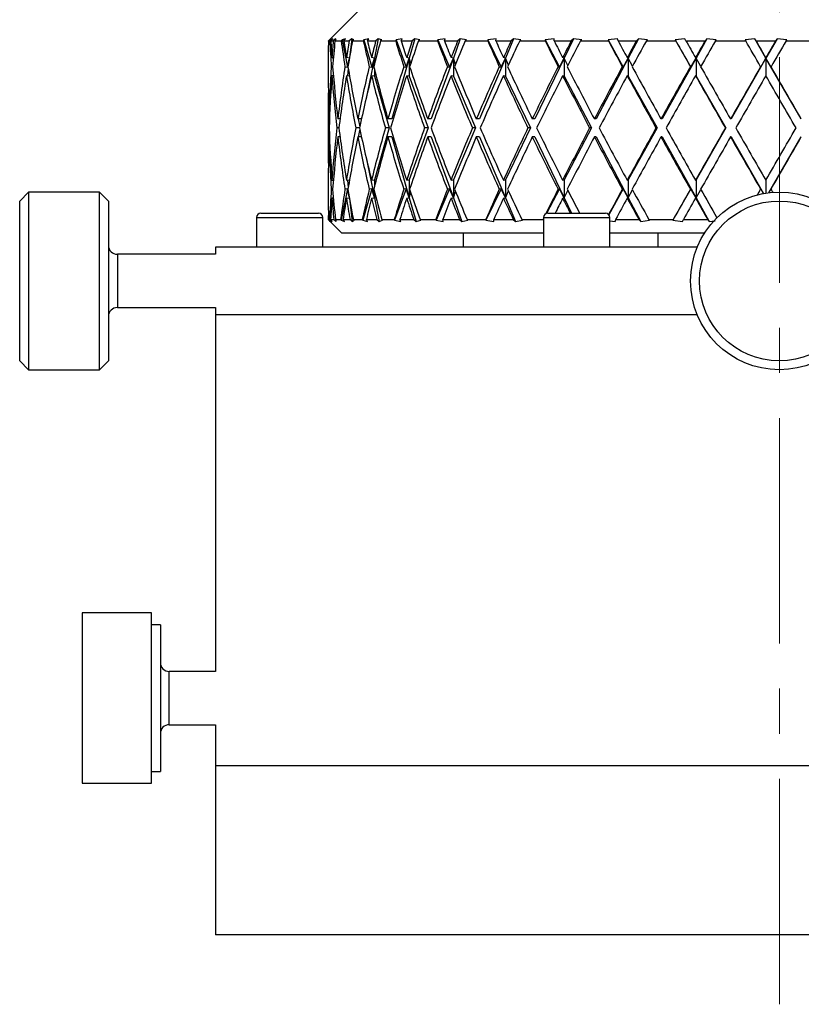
# Model space of a CAD drawing. Header units: inches. Extents: x 1.2 to 20.6, y 1.1 to 16.7.
# Tile 11 of 16: x 9.3 to 11, y 12.4 to 14.6. Entities that reach past the tile are written whole.
import ezdxf

# ---------------------------------------------------------------- set-up
doc = ezdxf.new("R2010")
doc.units = ezdxf.units.IN
doc.header["$MEASUREMENT"] = 0
doc.linetypes.add('CENTERX2', pattern=[0.8, 0.5, -0.1, 0.1, -0.1])
doc.layers.add('SLD-0', color=7, linetype='Continuous')

msp = doc.modelspace()

# ---------------------------------------------------------------- linework, layer by layer
at = {"color": 7, "linetype": 'Continuous', "lineweight": 25}
for p, q in [((10.0506, 14.6604), (9.961, 14.5708)), ((9.9615, 14.5714), (9.9569, 14.5667)), ((9.957, 14.5667), (9.9592, 14.5689)), ((9.957, 14.5667), (9.9602, 14.5667)), ((9.9592, 14.5689), (9.961, 14.5708)), ((9.9623, 14.5689), (9.9602, 14.5667)), ((9.9667, 14.5714), (9.9623, 14.5689)), ((9.9623, 14.5689), (9.9626, 14.5668)), ((9.9624, 14.5667), (9.9667, 14.5714)), ((9.9624, 14.5667), (9.9679, 14.5667)), ((9.973, 14.5714), (9.9679, 14.5667)), ((9.9716, 14.5667), (9.9741, 14.5689)), ((9.9716, 14.5667), (9.9854, 14.5667)), ((9.973, 14.5714), (9.9729, 14.5679)), ((9.9741, 14.5689), (9.973, 14.5714)), ((9.9872, 14.5689), (9.9854, 14.5667)), ((9.9948, 14.5714), (9.9872, 14.5689)), ((9.9872, 14.5689), (9.9995, 14.5086)), ((9.9911, 14.5667), (9.9948, 14.5714)), ((9.9911, 14.5667), (10.0032, 14.5667)), ((10.0087, 14.5714), (10.0032, 14.5667)), ((10.0087, 14.5714), (10.0038, 14.5296)), ((10.0131, 14.5689), (10.0087, 14.5714)), ((10.0105, 14.5667), (10.0131, 14.5689)), ((10.0105, 14.5667), (10.0344, 14.5667)), ((10.0359, 14.5689), (10.0344, 14.5667)), ((10.0466, 14.5714), (10.0359, 14.5689)), ((10.0359, 14.5689), (10.0532, 14.5086)), ((10.0437, 14.5667), (10.0466, 14.5714)), ((10.0437, 14.5667), (10.0621, 14.5667)), ((10.0677, 14.5714), (10.0589, 14.5285)), ((10.0677, 14.5714), (10.0621, 14.5667)), ((10.0754, 14.5689), (10.0677, 14.5714)), ((10.0727, 14.5667), (10.0754, 14.5689)), ((10.0727, 14.5667), (10.1062, 14.5667)), ((10.1073, 14.5689), (10.1062, 14.5667)), ((10.1208, 14.5714), (10.1073, 14.5689)), ((10.1073, 14.5689), (10.1291, 14.5086)), ((10.1186, 14.5667), (10.1208, 14.5714)), ((10.1186, 14.5667), (10.143, 14.5667)), ((10.1486, 14.5714), (10.1363, 14.5285)), ((10.1486, 14.5714), (10.143, 14.5667)), ((10.1594, 14.5689), (10.1486, 14.5714)), ((10.1567, 14.5667), (10.1594, 14.5689)), ((10.1567, 14.5667), (10.1989, 14.5667)), ((10.1996, 14.5689), (10.1989, 14.5667)), ((10.2156, 14.5714), (10.1996, 14.5689)), ((10.1996, 14.5689), (10.2254, 14.5086)), ((10.2143, 14.5667), (10.2156, 14.5714)), ((10.2143, 14.5667), (10.2439, 14.5667)), ((10.2495, 14.5714), (10.234, 14.5285)), ((10.2495, 14.5714), (10.2439, 14.5667)), ((10.263, 14.5689), (10.2495, 14.5714)), ((10.2604, 14.5667), (10.263, 14.5689)), ((10.2604, 14.5667), (10.3103, 14.5667)), ((10.3105, 14.5689), (10.3103, 14.5667)), ((10.3287, 14.5714), (10.3105, 14.5689)), ((10.3105, 14.5689), (10.3397, 14.5086)), ((10.3282, 14.5667), (10.3287, 14.5714)), ((10.3282, 14.5667), (10.3623, 14.5667)), ((10.3677, 14.5714), (10.3494, 14.5285)), ((10.3677, 14.5714), (10.3623, 14.5667)), ((10.3838, 14.5689), (10.3677, 14.5714)), ((10.3812, 14.5667), (10.3838, 14.5689)), ((10.3812, 14.5667), (10.4376, 14.5667)), ((10.4572, 14.5714), (10.4374, 14.5689)), ((10.4374, 14.5689), (10.4376, 14.5667)), ((10.4374, 14.5689), (10.4691, 14.5086)), ((10.4576, 14.5667), (10.4572, 14.5714)), ((10.4576, 14.5667), (10.4954, 14.5667)), ((10.5004, 14.5714), (10.4797, 14.5285)), ((10.5004, 14.5714), (10.4954, 14.5667)), ((10.5186, 14.5689), (10.5004, 14.5714)), ((10.5162, 14.5667), (10.5186, 14.5689)), ((10.5162, 14.5667), (10.5777, 14.5667)), ((10.598, 14.5714), (10.5771, 14.5689)), ((10.5771, 14.5689), (10.5777, 14.5667)), ((10.5771, 14.5689), (10.6107, 14.5086)), ((10.5993, 14.5667), (10.598, 14.5714)), ((10.5993, 14.5667), (10.6399, 14.5667)), ((10.6444, 14.5714), (10.6219, 14.5285)), ((10.6444, 14.5714), (10.6399, 14.5667)), ((10.6642, 14.5689), (10.6444, 14.5714)), ((10.662, 14.5667), (10.6642, 14.5689)), ((10.662, 14.5667), (10.7271, 14.5667)), ((10.7476, 14.5714), (10.7261, 14.5689)), ((10.7261, 14.5689), (10.7271, 14.5667)), ((10.7261, 14.5689), (10.7607, 14.5086)), ((10.7498, 14.5667), (10.7476, 14.5714)), ((10.7498, 14.5667), (10.7922, 14.5667)), ((10.7961, 14.5714), (10.7722, 14.5285)), ((10.7961, 14.5714), (10.7922, 14.5667)), ((10.817, 14.5689), (10.7961, 14.5714)), ((10.8152, 14.5667), (10.817, 14.5689)), ((10.8152, 14.5667), (10.8822, 14.5667)), ((10.9024, 14.5714), (10.8808, 14.5689)), ((10.8808, 14.5689), (10.8822, 14.5667)), ((10.9054, 14.5667), (10.9024, 14.5714)), ((10.9271, 14.5285), (10.9024, 14.5714)), ((10.9054, 14.5667), (10.9485, 14.5667)), ((10.9517, 14.5714), (10.9271, 14.5285)), ((10.9517, 14.5714), (10.9485, 14.5667)), ((10.9733, 14.5689), (10.9517, 14.5714)), ((10.9718, 14.5667), (10.9733, 14.5689)), ((10.9718, 14.5667), (11.0391, 14.5667)), ((9.9568, 14.541), (9.9568, 14.4778)), ((9.9681, 14.529), (9.9649, 14.5295)), ((9.967, 14.5292), (9.9676, 14.5238)), ((10.0036, 14.5285), (9.997, 14.5295)), ((9.9995, 14.5086), (10.0032, 14.5265)), ((10.0589, 14.5285), (10.0407, 14.4396)), ((10.0589, 14.5285), (10.0527, 14.5295)), ((10.0532, 14.5086), (10.0589, 14.5285)), ((10.0589, 14.5285), (10.0589, 14.5144)), ((10.0605, 14.5207), (10.0589, 14.5285)), ((10.1363, 14.5285), (10.0976, 14.3936)), ((10.1291, 14.5086), (10.1363, 14.5285)), ((10.1363, 14.5285), (10.1306, 14.5295)), ((10.1363, 14.5285), (10.1363, 14.4885)), ((10.1397, 14.517), (10.1363, 14.5285)), ((10.234, 14.5285), (10.1852, 14.3936)), ((10.2254, 14.5086), (10.234, 14.5285)), ((10.234, 14.5285), (10.2289, 14.5295)), ((10.234, 14.5285), (10.234, 14.4885)), ((10.239, 14.5147), (10.234, 14.5285)), ((10.3494, 14.5285), (10.2917, 14.3936)), ((10.3397, 14.5086), (10.3494, 14.5285)), ((10.3494, 14.5285), (10.3451, 14.5295)), ((10.3494, 14.5285), (10.3494, 14.4885)), ((10.356, 14.5131), (10.3494, 14.5285)), ((10.4797, 14.5285), (10.4146, 14.3936)), ((10.4691, 14.5086), (10.4797, 14.5285)), ((10.4797, 14.5285), (10.4764, 14.5295)), ((10.4797, 14.5285), (10.4797, 14.4885)), ((10.4879, 14.5119), (10.4797, 14.5285)), ((10.6219, 14.5285), (10.5508, 14.3936)), ((10.6107, 14.5086), (10.6219, 14.5285)), ((10.6219, 14.5285), (10.6195, 14.5295)), ((10.6219, 14.5285), (10.6219, 14.4885)), ((10.6313, 14.5109), (10.6219, 14.5285)), ((10.7722, 14.5285), (10.697, 14.3936)), ((10.7607, 14.5086), (10.7722, 14.5285)), ((10.7722, 14.5285), (10.7709, 14.5295)), ((10.7722, 14.5285), (10.7722, 14.4885)), ((10.7827, 14.51), (10.7722, 14.5285)), ((10.9271, 14.5285), (10.8497, 14.3936)), ((10.9155, 14.5086), (10.9271, 14.5285)), ((10.9271, 14.5285), (10.9269, 14.5295)), ((10.9271, 14.5285), (10.9271, 14.4891)), ((11.005, 14.3936), (10.9271, 14.5285)), ((10.9387, 14.5086), (10.9271, 14.5285)), ((9.9635, 14.5094), (9.9665, 14.509)), ((9.9938, 14.5094), (9.9995, 14.5086)), ((10.0009, 14.5056), (9.999, 14.4892)), ((10.0478, 14.5094), (10.0532, 14.5086)), ((10.0589, 14.5045), (10.0589, 14.4885)), ((10.1241, 14.5094), (10.1291, 14.5086)), ((10.221, 14.5094), (10.2254, 14.5086)), ((10.336, 14.5094), (10.3397, 14.5086)), ((10.4663, 14.5094), (10.4691, 14.5086)), ((10.6086, 14.5094), (10.6107, 14.5086)), ((10.7596, 14.5094), (10.7607, 14.5086)), ((10.9154, 14.5094), (10.9155, 14.5086)), ((10.9385, 14.5094), (10.9387, 14.5086)), ((9.9682, 14.489), (9.9649, 14.4895)), ((10.0036, 14.4885), (9.997, 14.4895)), ((10.0036, 14.49), (10.0036, 14.4885)), ((10.0036, 14.4885), (10.0055, 14.4796)), ((10.0589, 14.4885), (10.0527, 14.4895)), ((10.0589, 14.4885), (10.0919, 14.3736)), ((10.1363, 14.4885), (10.1306, 14.4895)), ((10.1363, 14.4885), (10.1779, 14.3736)), ((10.234, 14.4885), (10.2289, 14.4895)), ((10.234, 14.4885), (10.2831, 14.3736)), ((10.3494, 14.4885), (10.3451, 14.4895)), ((10.3494, 14.4885), (10.4049, 14.3736)), ((10.4797, 14.4885), (10.4764, 14.4895)), ((10.4797, 14.4885), (10.5403, 14.3736)), ((10.6219, 14.4885), (10.6195, 14.4895)), ((10.6219, 14.4885), (10.6859, 14.3736)), ((10.7722, 14.4885), (10.7709, 14.4895)), ((10.7722, 14.4885), (10.8382, 14.3736)), ((9.9568, 14.4378), (9.9568, 14.3094)), ((9.9594, 14.3936), (9.958, 14.3936)), ((9.9829, 14.3936), (9.9779, 14.3936)), ((10.0304, 14.3936), (10.0219, 14.3936)), ((10.0231, 14.3936), (10.0266, 14.3762)), ((10.0976, 14.3936), (10.089, 14.3936)), ((10.1852, 14.3936), (10.1774, 14.3936)), ((10.2917, 14.3936), (10.2849, 14.3936)), ((10.4146, 14.3936), (10.4091, 14.3936)), ((10.5508, 14.3936), (10.5467, 14.3936)), ((10.697, 14.3936), (10.6944, 14.3936)), ((10.8497, 14.3936), (10.8486, 14.3936)), ((11.005, 14.3936), (11.0055, 14.3936)), ((9.9587, 14.3736), (9.9575, 14.3736)), ((9.9804, 14.3736), (9.9756, 14.3736)), ((10.0261, 14.3736), (10.0179, 14.3736)), ((10.0266, 14.3709), (10.0231, 14.3536)), ((10.0919, 14.3736), (10.0589, 14.2586)), ((10.0919, 14.3736), (10.0833, 14.3736)), ((10.1779, 14.3736), (10.1363, 14.2586)), ((10.1779, 14.3736), (10.1702, 14.3736)), ((10.2831, 14.3736), (10.234, 14.2586)), ((10.2831, 14.3736), (10.2764, 14.3736)), ((10.4049, 14.3736), (10.3494, 14.2586)), ((10.4049, 14.3736), (10.3995, 14.3736)), ((10.5403, 14.3736), (10.4797, 14.2586)), ((10.5403, 14.3736), (10.5362, 14.3736)), ((10.6859, 14.3736), (10.6219, 14.2586)), ((10.6859, 14.3736), (10.6833, 14.3736)), ((10.8382, 14.3736), (10.7722, 14.2586)), ((10.8382, 14.3736), (10.8371, 14.3736)), ((9.9594, 14.3536), (9.958, 14.3536)), ((9.9829, 14.3536), (9.9779, 14.3536)), ((10.0304, 14.3536), (10.0219, 14.3536)), ((10.0976, 14.3536), (10.089, 14.3536)), ((10.0976, 14.3536), (10.1363, 14.2186)), ((10.1852, 14.3536), (10.1774, 14.3536)), ((10.1852, 14.3536), (10.234, 14.2186)), ((10.2917, 14.3536), (10.2849, 14.3536)), ((10.2917, 14.3536), (10.3494, 14.2186)), ((10.4146, 14.3536), (10.4091, 14.3536)), ((10.4146, 14.3536), (10.4797, 14.2186)), ((10.5508, 14.3536), (10.5467, 14.3536)), ((10.5508, 14.3536), (10.6219, 14.2186)), ((10.697, 14.3536), (10.6944, 14.3536)), ((10.697, 14.3536), (10.7722, 14.2186)), ((10.8497, 14.3536), (10.8486, 14.3536)), ((10.8497, 14.3536), (10.9217, 14.2281)), ((10.9337, 14.2299), (11.005, 14.3536)), ((11.005, 14.3536), (11.0055, 14.3536)), ((10.0407, 14.3076), (10.0589, 14.2186)), ((9.9568, 14.2694), (9.9568, 14.2061)), ((9.9649, 14.2577), (9.9682, 14.2581)), ((9.997, 14.2577), (10.0036, 14.2586)), ((9.999, 14.258), (10.0009, 14.2415)), ((10.0055, 14.2676), (10.0036, 14.2586)), ((10.0036, 14.2586), (10.0036, 14.2572)), ((10.0527, 14.2577), (10.0589, 14.2586)), ((10.0589, 14.2586), (10.0589, 14.2427)), ((10.1306, 14.2577), (10.1363, 14.2586)), ((10.1363, 14.2586), (10.1363, 14.2186)), ((10.2289, 14.2577), (10.234, 14.2586)), ((10.234, 14.2586), (10.234, 14.2186)), ((10.3451, 14.2577), (10.3494, 14.2586)), ((10.3494, 14.2586), (10.3494, 14.2186)), ((10.4764, 14.2577), (10.4797, 14.2586)), ((10.4797, 14.2586), (10.4797, 14.2186)), ((10.6195, 14.2577), (10.6219, 14.2586)), ((10.6219, 14.2586), (10.6219, 14.2186)), ((10.7709, 14.2577), (10.7722, 14.2586)), ((10.7722, 14.2586), (10.7722, 14.2186)), ((10.9271, 14.258), (10.9271, 14.229)), ((9.9665, 14.2381), (9.9635, 14.2377)), ((9.9995, 14.2385), (9.9853, 14.1689)), ((9.9995, 14.2385), (9.9938, 14.2377)), ((10.0032, 14.2206), (9.9995, 14.2385)), ((10.0532, 14.2385), (10.0332, 14.1689)), ((10.0532, 14.2385), (10.0478, 14.2377)), ((10.0589, 14.2186), (10.0532, 14.2385)), ((10.1291, 14.2385), (10.1039, 14.1689)), ((10.1291, 14.2385), (10.1241, 14.2377)), ((10.1363, 14.2186), (10.1291, 14.2385)), ((10.2254, 14.2385), (10.1956, 14.1689)), ((10.2254, 14.2385), (10.221, 14.2377)), ((10.234, 14.2186), (10.2254, 14.2385)), ((10.3397, 14.2385), (10.306, 14.1689)), ((10.3397, 14.2385), (10.336, 14.2377)), ((10.3494, 14.2186), (10.3397, 14.2385)), ((10.4691, 14.2385), (10.4405, 14.1842)), ((10.4691, 14.2385), (10.4663, 14.2377)), ((10.4797, 14.2186), (10.4691, 14.2385)), ((10.4797, 14.2186), (10.4879, 14.2352)), ((10.6107, 14.2385), (10.5787, 14.1811)), ((10.6107, 14.2385), (10.6086, 14.2377)), ((10.6219, 14.2186), (10.6107, 14.2385)), ((10.6219, 14.2186), (10.6313, 14.2362)), ((10.7607, 14.2385), (10.7207, 14.1689)), ((10.7607, 14.2385), (10.7596, 14.2377)), ((10.7722, 14.2186), (10.7607, 14.2385)), ((10.7722, 14.2186), (10.7827, 14.2371)), ((10.9155, 14.2385), (10.9154, 14.2377)), ((10.9216, 14.2281), (10.9155, 14.2385)), ((10.9337, 14.2299), (10.9387, 14.2385)), ((10.9387, 14.2385), (10.9385, 14.2377)), ((9.2923, 14.2313), (9.2726, 14.2116)), ((9.4498, 14.2313), (9.2923, 14.2313)), ((9.2923, 14.2313), (9.2923, 14.1947)), ((9.4694, 14.2116), (9.4498, 14.2313)), ((9.4498, 13.8376), (9.4498, 14.2313)), ((9.9649, 14.2177), (9.9681, 14.2181)), ((9.9676, 14.2233), (9.967, 14.218)), ((9.997, 14.2177), (10.0036, 14.2186)), ((10.0038, 14.2175), (10.0098, 14.1663)), ((10.0527, 14.2177), (10.0589, 14.2186)), ((10.0589, 14.2327), (10.0589, 14.2186)), ((10.0589, 14.2186), (10.0605, 14.2264)), ((10.0589, 14.2186), (10.0696, 14.1663)), ((10.1306, 14.2177), (10.1363, 14.2186)), ((10.1363, 14.2186), (10.1397, 14.2302)), ((10.1363, 14.2186), (10.1513, 14.1663)), ((10.2289, 14.2177), (10.234, 14.2186)), ((10.234, 14.2186), (10.239, 14.2324)), ((10.234, 14.2186), (10.2529, 14.1663)), ((10.3451, 14.2177), (10.3494, 14.2186)), ((10.3494, 14.2186), (10.356, 14.234)), ((10.3494, 14.2186), (10.3717, 14.1663)), ((10.4764, 14.2177), (10.4797, 14.2186)), ((10.4797, 14.2186), (10.4962, 14.1846)), ((10.6195, 14.2177), (10.6219, 14.2186)), ((10.6219, 14.2186), (10.6494, 14.1663)), ((10.7709, 14.2177), (10.7722, 14.2186)), ((10.7722, 14.2186), (10.8014, 14.1663)), ((9.2726, 14.1787), (9.2726, 14.2116)), ((9.2923, 14.1947), (9.2923, 13.8376)), ((9.4694, 14.2116), (9.4694, 13.8573)), ((9.2726, 13.8573), (9.2726, 14.1787)), ((9.7973, 14.1748), (9.7973, 14.1094)), ((9.7973, 14.1748), (9.7975, 14.1748)), ((9.7975, 14.1748), (9.7975, 14.1094)), ((9.7975, 14.1748), (9.9448, 14.1748)), ((9.8072, 14.1846), (9.8074, 14.1846)), ((9.8074, 14.1846), (9.9349, 14.1846)), ((9.9448, 14.1094), (9.9448, 14.1748)), ((9.9568, 14.1704), (9.961, 14.1663)), ((9.9586, 14.1689), (9.9571, 14.1704)), ((9.9571, 14.1704), (9.9598, 14.1704)), ((9.9598, 14.1704), (9.9612, 14.1689)), ((9.9622, 14.1775), (9.9612, 14.1689)), ((9.9656, 14.1663), (9.9618, 14.1704)), ((9.9618, 14.1704), (9.9688, 14.1704)), ((9.9688, 14.1704), (9.9733, 14.1663)), ((9.9743, 14.1689), (9.9726, 14.1704)), ((9.9726, 14.1704), (9.984, 14.1704)), ((9.9732, 14.1699), (9.9733, 14.1663)), ((9.984, 14.1704), (9.9853, 14.1689)), ((9.9929, 14.1663), (9.9897, 14.1704)), ((9.9897, 14.1704), (10.005, 14.1704)), ((10.005, 14.1704), (10.0098, 14.1663)), ((10.0142, 14.1689), (10.0124, 14.1704)), ((10.0124, 14.1704), (10.0322, 14.1704)), ((10.0322, 14.1704), (10.0332, 14.1689)), ((10.0439, 14.1663), (10.0413, 14.1704)), ((10.0413, 14.1704), (10.0647, 14.1704)), ((10.0647, 14.1704), (10.0696, 14.1663)), ((10.0773, 14.1689), (10.0754, 14.1704)), ((10.0754, 14.1704), (10.1032, 14.1704)), ((10.1032, 14.1704), (10.1039, 14.1689)), ((10.1174, 14.1663), (10.1155, 14.1704)), ((10.1155, 14.1704), (10.1463, 14.1704)), ((10.1463, 14.1704), (10.1513, 14.1663)), ((10.1621, 14.1689), (10.1602, 14.1704)), ((10.1602, 14.1704), (10.1951, 14.1704)), ((10.1951, 14.1704), (10.1956, 14.1689)), ((10.2116, 14.1663), (10.2104, 14.1704)), ((10.2104, 14.1704), (10.248, 14.1704)), ((10.248, 14.1704), (10.2529, 14.1663)), ((10.2664, 14.1689), (10.2645, 14.1704)), ((10.2645, 14.1704), (10.3059, 14.1704)), ((10.3059, 14.1704), (10.306, 14.1689)), ((10.3241, 14.1663), (10.3237, 14.1704)), ((10.3237, 14.1704), (10.367, 14.1704)), ((10.367, 14.1704), (10.3717, 14.1663)), ((10.3877, 14.1689), (10.386, 14.1704)), ((10.386, 14.1704), (10.4326, 14.1704)), ((10.4337, 14.1712), (10.4325, 14.1689)), ((10.4326, 14.1704), (10.4325, 14.1689)), ((10.4337, 14.1748), (10.4337, 14.1094)), ((10.4337, 14.1748), (10.581, 14.1748)), ((10.4436, 14.1846), (10.5711, 14.1846)), ((10.581, 14.1094), (10.581, 14.1748)), ((10.5927, 14.1663), (10.5939, 14.1704)), ((10.5939, 14.1704), (10.6454, 14.1704)), ((10.6454, 14.1704), (10.6494, 14.1663)), ((10.6691, 14.1689), (10.6676, 14.1704)), ((10.6676, 14.1704), (10.7214, 14.1704)), ((10.7214, 14.1704), (10.7207, 14.1689)), ((10.7422, 14.1663), (10.7441, 14.1704)), ((10.7441, 14.1704), (10.7979, 14.1704)), ((10.7979, 14.1704), (10.8014, 14.1663)), ((9.961, 14.1663), (9.9586, 14.1689)), ((9.961, 14.1663), (9.9868, 14.1404)), ((9.9612, 14.1689), (9.9656, 14.1663)), ((9.9733, 14.1663), (9.9743, 14.1689)), ((9.9853, 14.1689), (9.9929, 14.1663)), ((10.0098, 14.1663), (10.0142, 14.1689)), ((10.0332, 14.1689), (10.0439, 14.1663)), ((10.0696, 14.1663), (10.0773, 14.1689)), ((10.1039, 14.1689), (10.1174, 14.1663)), ((10.1513, 14.1663), (10.1621, 14.1689)), ((10.1956, 14.1689), (10.2116, 14.1663)), ((10.2529, 14.1663), (10.2664, 14.1689)), ((10.306, 14.1689), (10.3241, 14.1663)), ((10.3717, 14.1663), (10.3877, 14.1689)), ((10.581, 14.1678), (10.5927, 14.1663)), ((10.6494, 14.1663), (10.6691, 14.1689)), ((10.7207, 14.1689), (10.7422, 14.1663)), ((10.8014, 14.1663), (10.8142, 14.1679)), ((10.4337, 14.1404), (9.9868, 14.1404)), ((10.2568, 14.1094), (10.2568, 14.1404)), ((10.791, 14.1404), (10.581, 14.1404)), ((10.6876, 14.1404), (10.6876, 14.1094)), ((9.7068, 14.1094), (9.7068, 14.0935)), ((10.7748, 14.1094), (9.7068, 14.1094)), ((9.7068, 14.0935), (9.4891, 14.0935)), ((9.4891, 14.0935), (9.4891, 13.9754)), ((9.4891, 13.9754), (9.7068, 13.9754)), ((9.7068, 13.9754), (9.7068, 13.9594)), ((9.7068, 13.9594), (9.7068, 13.1685)), ((10.7748, 13.9594), (9.7068, 13.9594)), ((9.2726, 13.8573), (9.2923, 13.8376)), ((9.4498, 13.8376), (9.4694, 13.8573)), ((9.2923, 13.8376), (9.4498, 13.8376)), ((9.5647, 13.2984), (9.4112, 13.2984)), ((9.4112, 13.2984), (9.4112, 12.9205)), ((9.5647, 12.9205), (9.5647, 13.2984)), ((9.5844, 13.2722), (9.5647, 13.2722)), ((9.5844, 13.2722), (9.5844, 12.9466)), ((9.7068, 13.1685), (9.6041, 13.1685)), ((9.6041, 13.0744), (9.6041, 13.1685)), ((9.6041, 13.0504), (9.6041, 13.0744)), ((9.6041, 13.0504), (9.7068, 13.0504)), ((9.7068, 13.0504), (9.7068, 12.9594)), ((10.3482, 12.9594), (9.7068, 12.9594)), ((9.7069, 12.9594), (9.7069, 12.5844)), ((12.2069, 12.9594), (10.3482, 12.9594)), ((9.5647, 12.9466), (9.5844, 12.9466)), ((9.4112, 12.9205), (9.5647, 12.9205)), ((12.2069, 12.5844), (9.7069, 12.5844))]:
    msp.add_line(p, q, dxfattribs=at)
for radius in [0.1969, 0.1772]:
    msp.add_circle((10.9568, 14.0344), radius, dxfattribs=at)
for centre, radius, start, end in [((9.8072, 14.1748), 0.00984, 90, 180), ((9.8074, 14.1748), 0.00984, 90, 180), ((9.9349, 14.1748), 0.00984, 0, 90), ((10.4436, 14.1748), 0.00984, 90, 180), ((10.5711, 14.1748), 0.00984, 0, 90), ((9.4891, 14.1132), 0.0197, 180, 270), ((9.4891, 13.9557), 0.0197, 90, 180), ((9.6041, 13.1882), 0.0197, 180, 270), ((9.6041, 13.0307), 0.0197, 90, 180)]:
    msp.add_arc(centre, radius, start, end, dxfattribs=at)
for centre, major_axis, ratio, start_param, end_param in [((10.9568, 14.3536), (-0.1607, 1.7296), 0.570645, 1.394458, 1.40937), ((10.9568, 14.3936), (-0.1607, 1.7296), 0.570645, 1.417697, 1.420985), ((10.9568, 14.3536), (-0.296, 1.7243), 0.553962, 1.352615, 1.385853), ((10.9568, 14.3936), (-0.296, 1.7243), 0.553962, 1.375855, 1.397436), ((10.9568, 14.3936), (0.0728, 1.7315), 0.575988, 1.494876, 1.516458), ((10.9568, 14.3536), (0.0728, 1.7315), 0.575988, 1.471637, 1.504875), ((10.9568, 14.3536), (-0.4847, 1.7143), 0.510211, 1.304155, 1.337392), ((10.9568, 14.3936), (-0.4847, 1.7143), 0.510211, 1.327394, 1.348975), ((10.9568, 14.3936), (0.296, 1.7243), 0.553962, 1.565496, 1.587077), ((10.9568, 14.3536), (0.296, 1.7243), 0.553962, 1.542256, 1.575494), ((10.9568, 14.3536), (-0.6337, 1.7081), 0.452884, 1.280972, 1.314209), ((10.9568, 14.3936), (-0.6337, 1.7081), 0.452884, 1.304211, 1.325792), ((10.9568, 14.3936), (0.4847, 1.7143), 0.510211, 1.613957, 1.635538), ((10.9568, 14.3536), (0.4847, 1.7143), 0.510211, 1.590717, 1.623955), ((10.9568, 14.3536), (-0.7484, 1.7075), 0.388462, 1.278796, 1.312034), ((10.9568, 14.3936), (-0.7484, 1.7075), 0.388462, 1.302036, 1.323617), ((10.9568, 14.3936), (0.6337, 1.7081), 0.452884, 1.63714, 1.658721), ((10.9568, 14.3536), (0.6337, 1.7081), 0.452884, 1.6139, 1.647138), ((10.9568, 14.3536), (-0.8357, 1.7112), 0.3209, 1.29197, 1.325207), ((10.9568, 14.3936), (-0.8357, 1.7112), 0.3209, 1.315209, 1.33679), ((10.9568, 14.3936), (0.7484, 1.7075), 0.388462, 1.639315, 1.660896), ((10.9568, 14.3536), (0.7484, 1.7075), 0.388462, 1.616076, 1.649313), ((10.9568, 14.3536), (-0.9013, 1.7171), 0.252285, 1.315775, 1.349013), ((10.9568, 14.3936), (-0.9013, 1.7171), 0.252285, 1.339015, 1.360596), ((10.9568, 14.3936), (0.8357, 1.7112), 0.3209, 1.626142, 1.647723), ((10.9568, 14.3536), (0.8357, 1.7112), 0.3209, 1.602902, 1.63614), ((10.9568, 14.3536), (-0.9486, 1.7233), 0.183581, 1.346719, 1.379956), ((10.9568, 14.3936), (-0.9486, 1.7233), 0.183581, 1.369958, 1.391539), ((10.9568, 14.3936), (0.9013, 1.7171), 0.252285, 1.602336, 1.623917), ((10.9568, 14.3536), (0.9013, 1.7171), 0.252285, 1.579097, 1.612334), ((10.9568, 14.3536), (-0.98, 1.7284), 0.115137, 1.382245, 1.415482), ((10.9568, 14.3936), (-0.98, 1.7284), 0.115137, 1.405484, 1.427065), ((10.9568, 14.3936), (0.9486, 1.7233), 0.183581, 1.571392, 1.592974), ((10.9568, 14.3536), (0.9486, 1.7233), 0.183581, 1.548153, 1.581391), ((10.9568, 14.3536), (-0.9967, 1.7314), 0.046971, 1.420404, 1.453641), ((10.9568, 14.3936), (-0.9967, 1.7314), 0.046971, 1.443643, 1.465224), ((10.9568, 14.3936), (0.98, 1.7284), 0.115137, 1.535866, 1.557448), ((10.9568, 14.3536), (0.98, 1.7284), 0.115137, 1.512627, 1.545865), ((10.9568, 14.3536), (-0.9993, 1.7319), 0.021059, 4.790361, 4.823599), ((10.9568, 14.3936), (-0.9993, 1.7319), 0.021059, 4.778778, 4.800359), ((10.9568, 14.3936), (0.9967, 1.7314), 0.046971, 1.497708, 1.519289), ((10.9568, 14.3536), (0.9967, 1.7314), 0.046971, 1.474468, 1.507706), ((10.9568, 14.3936), (0.0728, 1.7315), 0.575988, 1.528041, 1.594997), ((10.9568, 14.3936), (-0.296, 1.7243), 0.553962, 1.409019, 1.475976), ((10.9568, 14.3936), (0.296, 1.7243), 0.553962, 1.59866, 1.665617), ((10.9568, 14.3936), (-0.4847, 1.7143), 0.510211, 1.360558, 1.427515), ((10.9568, 14.3936), (0.4847, 1.7143), 0.510211, 1.647121, 1.714078), ((10.9568, 14.3936), (-0.6337, 1.7081), 0.452884, 1.337375, 1.404332), ((10.9568, 14.3936), (0.6337, 1.7081), 0.452884, 1.670304, 1.737261), ((10.9568, 14.3936), (-0.7484, 1.7075), 0.388462, 1.3352, 1.402157), ((10.9568, 14.3936), (0.7484, 1.7075), 0.388462, 1.672479, 1.739436), ((10.9568, 14.3936), (-0.8357, 1.7112), 0.3209, 1.348373, 1.41533), ((10.9568, 14.3936), (0.8357, 1.7112), 0.3209, 1.659306, 1.726262), ((10.9568, 14.3936), (-0.9013, 1.7171), 0.252285, 1.372179, 1.439135), ((10.9568, 14.3936), (0.9013, 1.7171), 0.252285, 1.6355, 1.702457), ((10.9568, 14.3936), (-0.9486, 1.7233), 0.183581, 1.403122, 1.470079), ((10.9568, 14.3936), (0.9486, 1.7233), 0.183581, 1.604557, 1.671513), ((10.9568, 14.3936), (-0.98, 1.7284), 0.115137, 1.438648, 1.505605), ((10.9568, 14.3936), (0.98, 1.7284), 0.115137, 1.569031, 1.635987), ((10.9568, 14.3936), (-0.9967, 1.7314), 0.046971, 1.476807, 1.543764), ((10.9568, 14.3936), (0.9967, 1.7314), 0.046971, 1.530872, 1.597829), ((10.9568, 14.3936), (-0.9993, 1.7319), 0.021059, 4.700238, 4.767195), ((10.9568, 14.3936), (-0.0728, 1.7315), 0.575988, 1.497964, 1.546595), ((10.9568, 14.3536), (0.0728, 1.7315), 0.575988, 1.516458, 1.58345), ((10.9568, 14.3536), (-0.296, 1.7243), 0.553962, 1.397436, 1.464429), ((10.9568, 14.3536), (0.296, 1.7243), 0.553962, 1.587077, 1.65407), ((10.9568, 14.3536), (-0.4847, 1.7143), 0.510211, 1.348975, 1.415968), ((10.9568, 14.3536), (0.4847, 1.7143), 0.510211, 1.635538, 1.70253), ((10.9568, 14.3536), (-0.6337, 1.7081), 0.452884, 1.325792, 1.392785), ((10.9568, 14.3536), (0.6337, 1.7081), 0.452884, 1.658721, 1.725713), ((10.9568, 14.3536), (-0.7484, 1.7075), 0.388462, 1.323617, 1.390609), ((10.9568, 14.3536), (0.7484, 1.7075), 0.388462, 1.660896, 1.727889), ((10.9568, 14.3536), (-0.8357, 1.7112), 0.3209, 1.33679, 1.403783), ((10.9568, 14.3536), (0.8357, 1.7112), 0.3209, 1.647723, 1.714715), ((10.9568, 14.3536), (-0.9013, 1.7171), 0.252285, 1.360596, 1.427588), ((10.9568, 14.3536), (0.9013, 1.7171), 0.252285, 1.623917, 1.69091), ((10.9568, 14.3536), (-0.9486, 1.7233), 0.183581, 1.391539, 1.458532), ((10.9568, 14.3536), (0.9486, 1.7233), 0.183581, 1.592974, 1.659966), ((10.9568, 14.3536), (-0.98, 1.7284), 0.115137, 1.427065, 1.494058), ((10.9568, 14.3536), (0.98, 1.7284), 0.115137, 1.557448, 1.62444), ((10.9568, 14.3536), (-0.9967, 1.7314), 0.046971, 1.465224, 1.532217), ((10.9568, 14.3536), (0.9967, 1.7314), 0.046971, 1.519289, 1.586281), ((10.9568, 14.3536), (-0.9993, 1.7319), 0.021059, 4.711786, 4.778778), ((10.9568, 14.3536), (-0.0728, 1.7315), 0.575988, 1.486403, 1.535048), ((10.9568, 14.3936), (0.0728, 1.7315), 0.575988, 1.606545, 1.655189), ((10.9568, 14.3936), (-0.0728, 1.7315), 0.575988, 1.558143, 1.625135), ((10.9568, 14.3936), (0.296, 1.7243), 0.553962, 1.677164, 1.744157), ((10.9568, 14.3936), (-0.296, 1.7243), 0.553962, 1.487523, 1.554516), ((10.9568, 14.3936), (0.4847, 1.7143), 0.510211, 1.725625, 1.792617), ((10.9568, 14.3936), (-0.4847, 1.7143), 0.510211, 1.439062, 1.506055), ((10.9568, 14.3936), (0.6337, 1.7081), 0.452884, 1.748808, 1.8158), ((10.9568, 14.3936), (-0.6337, 1.7081), 0.452884, 1.415879, 1.482872), ((10.9568, 14.3936), (0.7484, 1.7075), 0.388462, 1.750983, 1.817976), ((10.9568, 14.3936), (-0.7484, 1.7075), 0.388462, 1.413704, 1.480696), ((10.9568, 14.3936), (0.8357, 1.7112), 0.3209, 1.73781, 1.804802), ((10.9568, 14.3936), (-0.8357, 1.7112), 0.3209, 1.426877, 1.49387), ((10.9568, 14.3936), (0.9013, 1.7171), 0.252285, 1.714004, 1.780997), ((10.9568, 14.3936), (-0.9013, 1.7171), 0.252285, 1.450683, 1.517675), ((10.9568, 14.3936), (0.9486, 1.7233), 0.183581, 1.683061, 1.750053), ((10.9568, 14.3936), (-0.9486, 1.7233), 0.183581, 1.481626, 1.548619), ((10.9568, 14.3936), (0.98, 1.7284), 0.115137, 1.647535, 1.714527), ((10.9568, 14.3936), (-0.98, 1.7284), 0.115137, 1.517153, 1.584145), ((10.9568, 14.3936), (0.9967, 1.7314), 0.046971, 1.609376, 1.676368), ((10.9568, 14.3936), (-0.9967, 1.7314), 0.046971, 1.555311, 1.622304), ((10.9568, 14.3936), (0.9993, 1.7319), 0.021059, 4.646, 4.712992), ((10.9568, 14.3536), (0.0728, 1.7315), 0.575988, 1.594997, 1.643628), ((10.9568, 14.3536), (-0.0728, 1.7315), 0.575988, 1.546595, 1.613552), ((10.9568, 14.3536), (0.296, 1.7243), 0.553962, 1.665617, 1.732574), ((10.9568, 14.3536), (-0.296, 1.7243), 0.553962, 1.475976, 1.542933), ((10.9568, 14.3536), (0.4847, 1.7143), 0.510211, 1.714078, 1.781034), ((10.9568, 14.3536), (-0.4847, 1.7143), 0.510211, 1.427515, 1.494472), ((10.9568, 14.3536), (0.6337, 1.7081), 0.452884, 1.737261, 1.804218), ((10.9568, 14.3536), (-0.6337, 1.7081), 0.452884, 1.404332, 1.471289), ((10.9568, 14.3536), (0.7484, 1.7075), 0.388462, 1.739436, 1.806393), ((10.9568, 14.3536), (-0.7484, 1.7075), 0.388462, 1.402157, 1.469114), ((10.9568, 14.3536), (0.8357, 1.7112), 0.3209, 1.726262, 1.793219), ((10.9568, 14.3536), (-0.8357, 1.7112), 0.3209, 1.41533, 1.482287), ((10.9568, 14.3536), (0.9013, 1.7171), 0.252285, 1.702457, 1.769414), ((10.9568, 14.3536), (-0.9013, 1.7171), 0.252285, 1.439135, 1.506092), ((10.9568, 14.3536), (0.9486, 1.7233), 0.183581, 1.671513, 1.73847), ((10.9568, 14.3536), (-0.9486, 1.7233), 0.183581, 1.470079, 1.537036), ((10.9568, 14.3536), (0.98, 1.7284), 0.115137, 1.635987, 1.702944), ((10.9568, 14.3536), (-0.98, 1.7284), 0.115137, 1.505605, 1.572562), ((10.9568, 14.3536), (0.9967, 1.7314), 0.046971, 1.597829, 1.664785), ((10.9568, 14.3536), (-0.9967, 1.7314), 0.046971, 1.543764, 1.610721), ((10.9568, 14.3536), (0.9993, 1.7319), 0.021059, 4.657583, 4.72454), ((10.9568, 14.3936), (0.296, 1.7243), 0.553962, 1.75574, 1.794797), ((10.9568, 14.3936), (-0.0728, 1.7315), 0.575988, 1.636718, 1.675776), ((10.9568, 14.3936), (0.4847, 1.7143), 0.510211, 1.8042, 1.843258), ((10.9568, 14.3936), (-0.296, 1.7243), 0.553962, 1.566099, 1.605156), ((10.9568, 14.3936), (0.6337, 1.7081), 0.452884, 1.827383, 1.866441), ((10.9568, 14.3936), (-0.4847, 1.7143), 0.510211, 1.517638, 1.556695), ((10.9568, 14.3936), (0.7484, 1.7075), 0.388462, 1.829559, 1.868616), ((10.9568, 14.3936), (-0.6337, 1.7081), 0.452884, 1.494455, 1.533512), ((10.9568, 14.3936), (0.8357, 1.7112), 0.3209, 1.816385, 1.855443), ((10.9568, 14.3936), (-0.7484, 1.7075), 0.388462, 1.492279, 1.531337), ((10.9568, 14.3936), (0.9013, 1.7171), 0.252285, 1.79258, 1.831637), ((10.9568, 14.3936), (-0.8357, 1.7112), 0.3209, 1.505453, 1.54451), ((10.9568, 14.3936), (0.9486, 1.7233), 0.183581, 1.761636, 1.793031), ((10.9568, 14.3936), (-0.9013, 1.7171), 0.252285, 1.529258, 1.560055), ((10.9568, 14.3936), (0.98, 1.7284), 0.115137, 1.72611, 1.758706), ((10.9568, 14.3936), (-0.9486, 1.7233), 0.183581, 1.560202, 1.599259), ((10.9568, 14.3936), (0.9967, 1.7314), 0.046971, 1.687951, 1.727009), ((10.9568, 14.3936), (-0.98, 1.7284), 0.115137, 1.595728, 1.632402), ((10.9568, 14.3936), (0.9993, 1.7319), 0.021059, 4.627159, 4.634417), ((10.9568, 14.3936), (-0.9967, 1.7314), 0.046971, 1.633887, 1.637893), ((10.9568, 14.3536), (0.296, 1.7243), 0.553962, 1.744157, 1.771542), ((10.9568, 14.3536), (-0.0728, 1.7315), 0.575988, 1.625135, 1.652521), ((10.9568, 14.3536), (0.4847, 1.7143), 0.510211, 1.792617, 1.820003), ((10.9568, 14.3536), (-0.296, 1.7243), 0.553962, 1.554516, 1.581901), ((10.9568, 14.3536), (0.6337, 1.7081), 0.452884, 1.8158, 1.843186), ((10.9568, 14.3536), (-0.4847, 1.7143), 0.510211, 1.506055, 1.53344), ((10.9568, 14.3536), (0.7484, 1.7075), 0.388462, 1.817976, 1.845361), ((10.9568, 14.3536), (-0.6337, 1.7081), 0.452884, 1.482872, 1.510257), ((10.9568, 14.3536), (0.8357, 1.7112), 0.3209, 1.804802, 1.832188), ((10.9568, 14.3536), (-0.7484, 1.7075), 0.388462, 1.480696, 1.508082), ((10.9568, 14.3536), (0.9013, 1.7171), 0.252285, 1.780997, 1.808382), ((10.9568, 14.3536), (-0.8357, 1.7112), 0.3209, 1.49387, 1.521255), ((10.9568, 14.3536), (0.9486, 1.7233), 0.183581, 1.750053, 1.769199), ((10.9568, 14.3536), (-0.9013, 1.7171), 0.252285, 1.517675, 1.536821), ((10.9568, 14.3536), (0.98, 1.7284), 0.115137, 1.714527, 1.741913), ((10.9568, 14.3536), (-0.9486, 1.7233), 0.183581, 1.548619, 1.576004), ((10.9568, 14.3536), (0.9967, 1.7314), 0.046971, 1.676368, 1.703754), ((10.9568, 14.3536), (-0.98, 1.7284), 0.115137, 1.584145, 1.61153), ((10.9568, 14.3936), (0.1607, 1.7296), 0.570645, 1.732223, 1.752955), ((10.9568, 14.3536), (0.1607, 1.7296), 0.570645, 1.720607, 1.7297), ((10.9568, 14.3936), (0.9486, 1.7233), 0.183581, 1.799427, 1.800694)]:
    msp.add_ellipse(centre, major_axis=major_axis, ratio=ratio, start_param=start_param, end_param=end_param, dxfattribs=at)
at = {"layer": 'SLD-0', "color": 7, "linetype": 'CENTERX2', "lineweight": 18}
msp.add_line((10.9568, 12.4304), (10.9568, 16.6614), dxfattribs=at)

doc.saveas('drawing.dxf')
